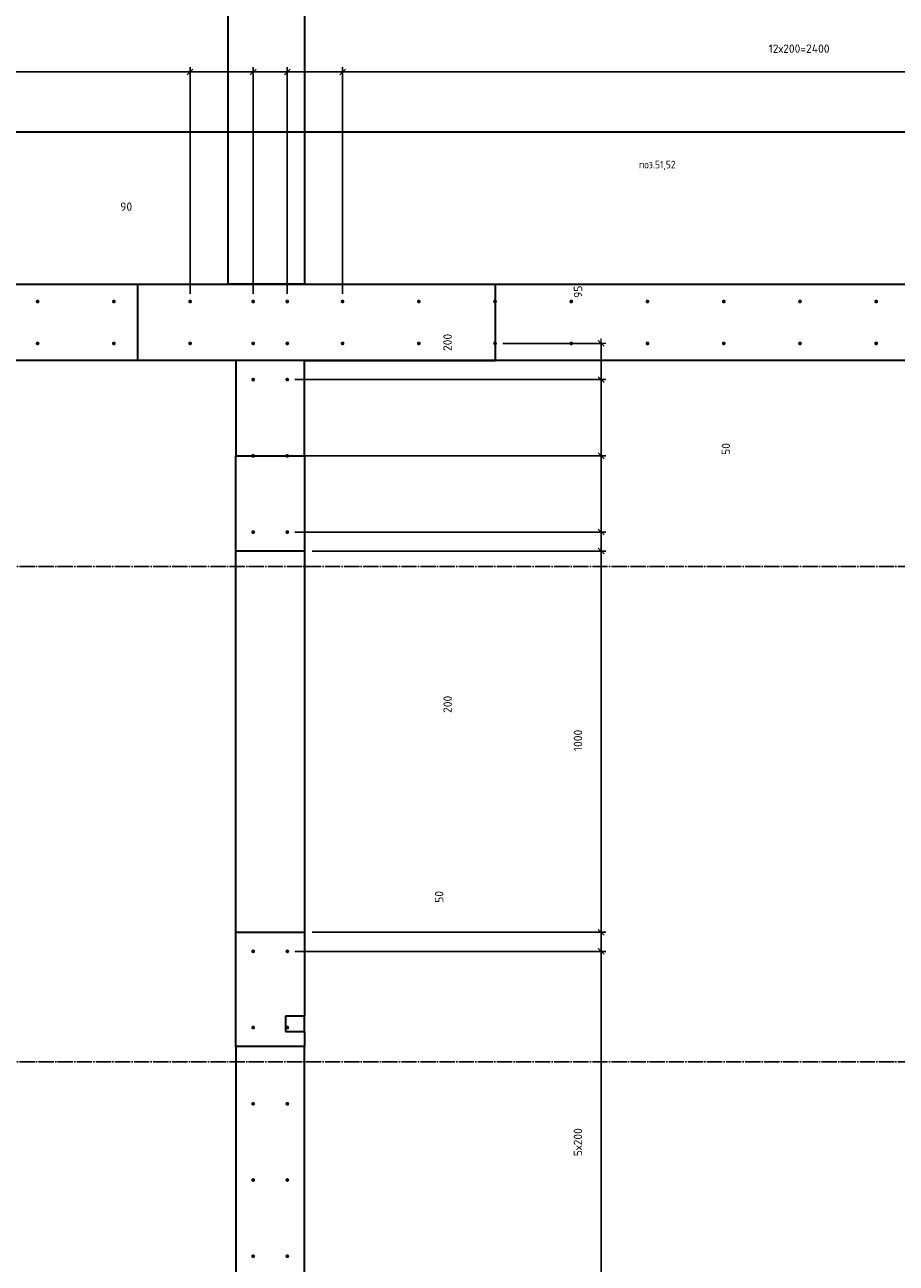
# Model space of a CAD drawing. Header units: millimetres. Extents: x 27309 to 183995, y -852 to 48500.
# Tile 38 of 93: x 136386 to 138672, y 43372 to 46621. Entities that reach past the tile are written whole.
import ezdxf

# ---------------------------------------------------------------- set-up
doc = ezdxf.new("R2010")
doc.units = ezdxf.units.MM
doc.header["$PDMODE"] = 65
for name, pattern in [('______11', [50, 40, -5, 0, -5]), ('______5', [110, 80, -10, 10, -10]), ('________', [0])]:
    doc.linetypes.add(name, pattern=pattern)
for name, color, linetype, lineweight in [('Standard', 7, 'Continuous', 25), ('Арм.стержн. Выпуски', 180, 'Continuous', 35), ('Размерная линия_ общее', 7, 'Continuous', 13)]:
    doc.layers.add(name, color=color, linetype=linetype, lineweight=lineweight)
doc.layers.add('Осевая линия_ общее', color=7, linetype='______5', lineweight=13, true_color=0xa0a0a0)
doc.styles.add('ISOCPEUR', font='ISOCPEUR')
doc.dimstyles.new('DIMSTYLE_3', dxfattribs={"dimtxt": 22, "dimasz": 25, "dimexe": 0, "dimexo": 0, "dimgap": 11, "dimtad": 2, "dimdec": 0, "dimrnd": 5, "dimzin": 12, "dimdsep": 46, "dimtxsty": 'ISOCPEUR', "dimblk1": 'ALL_ML_STRICH', "dimblk2": 'ALL_ML_STRICH', "dimsah": 1, "dimcen": 0, "dimclrd": 7, "dimclre": 256, "dimclrt": 7, "dimadec": 0, "dimazin": 0, "dimtfac": 1, "dimtdec": 0, "dimtix": 1, "dimtmove": 2, "dimatfit": 3, "dimfxl": 0, "dimtzin": 0, "dimlwd": 0, "dimlwe": -3, "dimarcsym": 0})
doc.dimstyles.new('DIMSTYLE_7', dxfattribs={"dimtxt": 22, "dimasz": 25, "dimexe": 0, "dimexo": 0, "dimgap": 11, "dimtad": 0, "dimdec": 0, "dimrnd": 5, "dimzin": 12, "dimdsep": 46, "dimtxsty": 'ISOCPEUR', "dimblk1": 'ALL_ML_STRICH', "dimblk2": 'ALL_ML_STRICH', "dimsah": 1, "dimcen": 0, "dimclrd": 7, "dimclre": 256, "dimclrt": 7, "dimadec": 0, "dimazin": 0, "dimtfac": 1, "dimtdec": 0, "dimtix": 1, "dimtmove": 2, "dimatfit": 3, "dimfxl": 0, "dimtzin": 0, "dimlwd": 0, "dimlwe": -3, "dimarcsym": 0})

# ---------------------------------------------------------------- blocks, each defined once
blk = doc.blocks.new('ALL_ML_STRICH')
at = {"color": 0, "linetype": 'ByBlock', "lineweight": -2}
for p, q in [((-1, 0), (0.5, 0)), ((-0.3, -0.3), (0.3, 0.3)), ((0, -0.5), (0, 0.5))]:
    blk.add_line(p, q, dxfattribs=at)
blk = doc.blocks.new('*D320')
at = {"layer": 'DEFPOINTS', "color": 7, "linetype": 'Continuous', "lineweight": 13, "transparency": 33554687}
for p in [(132020, 46497.3), (132020, 45895), (136820, 45895)]:
    blk.add_point(p, dxfattribs=at)
at = {"layer": 'Размерная линия_ общее', "color": 253, "linetype": 'Continuous', "lineweight": -2, "true_color": 0xa0a0a0, "transparency": 33554687}
for p, q in [((132020, 45915), (132020, 46497.3)), ((136820, 45915), (136820, 46497.3))]:
    blk.add_line(p, q, dxfattribs=at)
at = {"layer": 'Размерная линия_ общее', "color": 7, "linetype": 'Continuous', "lineweight": -2, "transparency": 33554687}
blk.add_line((132020, 46497.3), (136820, 46497.3), dxfattribs=at)
at = {"layer": 'Размерная линия_ общее', "color": 7, "linetype": 'Continuous', "lineweight": 13, "transparency": 33554687, "xscale": 25, "yscale": 25, "zscale": 25, "rotation": 180}
blk.add_blockref('ALL_ML_STRICH', (132020, 46497.3), dxfattribs=at)
at = {"layer": 'Размерная линия_ общее', "color": 7, "linetype": 'Continuous', "lineweight": 13, "transparency": 33554687, "xscale": 25, "yscale": 25, "zscale": 25}
blk.add_blockref('ALL_ML_STRICH', (136820, 46497.3), dxfattribs=at)
at = {"layer": 'Размерная линия_ общее', "color": 7, "linetype": 'Continuous', "lineweight": 13, "transparency": 33554687, "insert": (134334.2, 46569.3), "char_height": 22, "width": 1.1, "attachment_point": 1, "line_spacing_factor": 0.60241, "style": 'ISOCPEUR'}
blk.add_mtext('24х200=4800', dxfattribs=at)
blk = doc.blocks.new('*D321')
at = {"layer": 'DEFPOINTS', "color": 7, "linetype": 'Continuous', "lineweight": 13, "transparency": 33554687}
for p in [(136820, 46497.3), (136820, 45895), (136985.5, 45895)]:
    blk.add_point(p, dxfattribs=at)
at = {"layer": 'Размерная линия_ общее', "color": 253, "linetype": 'Continuous', "lineweight": -2, "true_color": 0xa0a0a0, "transparency": 33554687}
for p, q in [((136820, 45915), (136820, 46497.3)), ((136985.5, 45915), (136985.5, 46497.3))]:
    blk.add_line(p, q, dxfattribs=at)
at = {"layer": 'Размерная линия_ общее', "color": 7, "linetype": 'Continuous', "lineweight": -2, "transparency": 33554687}
blk.add_line((136820, 46497.3), (136985.5, 46497.3), dxfattribs=at)
at = {"layer": 'Размерная линия_ общее', "color": 7, "linetype": 'Continuous', "lineweight": 13, "transparency": 33554687, "xscale": 25, "yscale": 25, "zscale": 25, "rotation": 180}
blk.add_blockref('ALL_ML_STRICH', (136820, 46497.3), dxfattribs=at)
at = {"layer": 'Размерная линия_ общее', "color": 7, "linetype": 'Continuous', "lineweight": 13, "transparency": 33554687, "xscale": 25, "yscale": 25, "zscale": 25}
blk.add_blockref('ALL_ML_STRICH', (136985.5, 46497.3), dxfattribs=at)
at = {"layer": 'Размерная линия_ общее', "color": 7, "linetype": 'Continuous', "lineweight": 13, "transparency": 33554687, "insert": (136489, 46947.6), "char_height": 22, "width": 66, "attachment_point": 5, "style": 'ISOCPEUR'}
blk.add_mtext('\\A1;{165}', dxfattribs=at)
blk = doc.blocks.new('*D322')
at = {"layer": 'DEFPOINTS', "color": 7, "linetype": 'Continuous', "lineweight": 13, "transparency": 33554687}
for p in [(136985.5, 46497.3), (136985.5, 45895), (137075, 45895)]:
    blk.add_point(p, dxfattribs=at)
at = {"layer": 'Размерная линия_ общее', "color": 253, "linetype": 'Continuous', "lineweight": -2, "true_color": 0xa0a0a0, "transparency": 33554687}
for p, q in [((136985.5, 45915), (136985.5, 46497.3)), ((137075, 45915), (137075, 46497.3))]:
    blk.add_line(p, q, dxfattribs=at)
at = {"layer": 'Размерная линия_ общее', "color": 7, "linetype": 'Continuous', "lineweight": -2, "transparency": 33554687}
blk.add_line((136985.5, 46497.3), (137075, 46497.3), dxfattribs=at)
at = {"layer": 'Размерная линия_ общее', "color": 7, "linetype": 'Continuous', "lineweight": 13, "transparency": 33554687, "xscale": 25, "yscale": 25, "zscale": 25, "rotation": 180}
blk.add_blockref('ALL_ML_STRICH', (136985.5, 46497.3), dxfattribs=at)
at = {"layer": 'Размерная линия_ общее', "color": 7, "linetype": 'Continuous', "lineweight": 13, "transparency": 33554687, "xscale": 25, "yscale": 25, "zscale": 25}
blk.add_blockref('ALL_ML_STRICH', (137075, 46497.3), dxfattribs=at)
at = {"layer": 'Размерная линия_ общее', "color": 7, "linetype": 'Continuous', "lineweight": 13, "transparency": 33554687, "insert": (136652.3, 46143.8), "char_height": 22, "width": 44, "attachment_point": 5, "style": 'ISOCPEUR'}
blk.add_mtext('\\A1;{90}', dxfattribs=at)
blk = doc.blocks.new('*D323')
at = {"layer": 'DEFPOINTS', "color": 7, "linetype": 'Continuous', "lineweight": 13, "transparency": 33554687}
for p in [(137075, 46497.3), (137075, 45895), (137220, 45895)]:
    blk.add_point(p, dxfattribs=at)
at = {"layer": 'Размерная линия_ общее', "color": 253, "linetype": 'Continuous', "lineweight": -2, "true_color": 0xa0a0a0, "transparency": 33554687}
for p, q in [((137075, 45915), (137075, 46497.3)), ((137220, 45915), (137220, 46497.3))]:
    blk.add_line(p, q, dxfattribs=at)
at = {"layer": 'Размерная линия_ общее', "color": 7, "linetype": 'Continuous', "lineweight": -2, "transparency": 33554687}
blk.add_line((137075, 46497.3), (137220, 46497.3), dxfattribs=at)
at = {"layer": 'Размерная линия_ общее', "color": 7, "linetype": 'Continuous', "lineweight": 13, "transparency": 33554687, "xscale": 25, "yscale": 25, "zscale": 25, "rotation": 180}
blk.add_blockref('ALL_ML_STRICH', (137075, 46497.3), dxfattribs=at)
at = {"layer": 'Размерная линия_ общее', "color": 7, "linetype": 'Continuous', "lineweight": 13, "transparency": 33554687, "xscale": 25, "yscale": 25, "zscale": 25}
blk.add_blockref('ALL_ML_STRICH', (137220, 46497.3), dxfattribs=at)
at = {"layer": 'Размерная линия_ общее', "color": 7, "linetype": 'Continuous', "lineweight": 13, "transparency": 33554687, "insert": (137320.2, 46912.7), "char_height": 22, "width": 66, "attachment_point": 5, "style": 'ISOCPEUR'}
blk.add_mtext('\\A1;{145}', dxfattribs=at)
blk = doc.blocks.new('*D324')
at = {"layer": 'DEFPOINTS', "color": 7, "linetype": 'Continuous', "lineweight": 13, "transparency": 33554687}
for p in [(137220, 46497.3), (137220, 45895), (139620, 45895)]:
    blk.add_point(p, dxfattribs=at)
at = {"layer": 'Размерная линия_ общее', "color": 253, "linetype": 'Continuous', "lineweight": -2, "true_color": 0xa0a0a0, "transparency": 33554687}
for p, q in [((137220, 45915), (137220, 46497.3)), ((139620, 45915), (139620, 46497.3))]:
    blk.add_line(p, q, dxfattribs=at)
at = {"layer": 'Размерная линия_ общее', "color": 7, "linetype": 'Continuous', "lineweight": -2, "transparency": 33554687}
blk.add_line((137220, 46497.3), (139620, 46497.3), dxfattribs=at)
at = {"layer": 'Размерная линия_ общее', "color": 7, "linetype": 'Continuous', "lineweight": 13, "transparency": 33554687, "xscale": 25, "yscale": 25, "zscale": 25, "rotation": 180}
blk.add_blockref('ALL_ML_STRICH', (137220, 46497.3), dxfattribs=at)
at = {"layer": 'Размерная линия_ общее', "color": 7, "linetype": 'Continuous', "lineweight": 13, "transparency": 33554687, "xscale": 25, "yscale": 25, "zscale": 25}
blk.add_blockref('ALL_ML_STRICH', (139620, 46497.3), dxfattribs=at)
at = {"layer": 'Размерная линия_ общее', "color": 7, "linetype": 'Continuous', "lineweight": 13, "transparency": 33554687, "insert": (138337.5, 46569.3), "char_height": 22, "width": 1.1, "attachment_point": 1, "line_spacing_factor": 0.60241, "style": 'ISOCPEUR'}
blk.add_mtext('12х200=2400', dxfattribs=at)
blk = doc.blocks.new('*D505')
at = {"layer": 'DEFPOINTS', "color": 7, "linetype": 'Continuous', "lineweight": 13, "transparency": 33554687}
for p in [(137075, 44190), (137075, 43190), (137898.4, 43190)]:
    blk.add_point(p, dxfattribs=at)
at = {"layer": 'Размерная линия_ общее', "color": 253, "linetype": 'Continuous', "lineweight": -2, "true_color": 0xa0a0a0, "transparency": 33554687}
for p, q in [((137095, 44190), (137898.4, 44190)), ((137095, 43190), (137898.4, 43190))]:
    blk.add_line(p, q, dxfattribs=at)
at = {"layer": 'Размерная линия_ общее', "color": 7, "linetype": 'Continuous', "lineweight": -2, "transparency": 33554687}
blk.add_line((137898.4, 43190), (137898.4, 44190), dxfattribs=at)
at = {"layer": 'Размерная линия_ общее', "color": 7, "linetype": 'Continuous', "lineweight": 13, "transparency": 33554687, "xscale": 25, "yscale": 25, "zscale": 25}
for p, rotation in [((137898.4, 44190), 90), ((137898.4, 43190), 270)]:
    blk.add_blockref('ALL_ML_STRICH', p, dxfattribs=dict(at, rotation=rotation))
at = {"layer": 'Размерная линия_ общее', "color": 7, "linetype": 'Continuous', "lineweight": 13, "transparency": 33554687, "insert": (137826.4, 43652.6), "char_height": 22, "width": 1.1, "attachment_point": 1, "rotation": 90, "line_spacing_factor": 0.60241, "style": 'ISOCPEUR'}
blk.add_mtext('5х200', dxfattribs=at)
blk = doc.blocks.new('*D506')
at = {"layer": 'DEFPOINTS', "color": 7, "linetype": 'Continuous', "lineweight": 13, "transparency": 33554687}
for p in [(137120, 44240), (137075, 44190), (137898.4, 44190)]:
    blk.add_point(p, dxfattribs=at)
at = {"layer": 'Размерная линия_ общее', "color": 253, "linetype": 'Continuous', "lineweight": -2, "true_color": 0xa0a0a0, "transparency": 33554687}
for p, q in [((137140, 44240), (137898.4, 44240)), ((137095, 44190), (137898.4, 44190))]:
    blk.add_line(p, q, dxfattribs=at)
at = {"layer": 'Размерная линия_ общее', "color": 7, "linetype": 'Continuous', "lineweight": -2, "transparency": 33554687}
blk.add_line((137898.4, 44190), (137898.4, 44240), dxfattribs=at)
at = {"layer": 'Размерная линия_ общее', "color": 7, "linetype": 'Continuous', "lineweight": 13, "transparency": 33554687, "xscale": 25, "yscale": 25, "zscale": 25}
for p, rotation in [((137898.4, 44240), 90), ((137898.4, 44190), 270)]:
    blk.add_blockref('ALL_ML_STRICH', p, dxfattribs=dict(at, rotation=rotation))
at = {"layer": 'Размерная линия_ общее', "color": 7, "linetype": 'Continuous', "lineweight": 13, "transparency": 33554687, "insert": (137473.5, 44332.9), "char_height": 22, "width": 44, "attachment_point": 5, "rotation": 90, "style": 'ISOCPEUR'}
blk.add_mtext('\\A1;{50}', dxfattribs=at)
blk = doc.blocks.new('*D507')
at = {"layer": 'DEFPOINTS', "color": 7, "linetype": 'Continuous', "lineweight": 13, "transparency": 33554687}
for p in [(137120, 45240), (137120, 44240), (137898.4, 44240)]:
    blk.add_point(p, dxfattribs=at)
at = {"layer": 'Размерная линия_ общее', "color": 253, "linetype": 'Continuous', "lineweight": -2, "true_color": 0xa0a0a0, "transparency": 33554687}
for p, q in [((137140, 45240), (137898.4, 45240)), ((137140, 44240), (137898.4, 44240))]:
    blk.add_line(p, q, dxfattribs=at)
at = {"layer": 'Размерная линия_ общее', "color": 7, "linetype": 'Continuous', "lineweight": -2, "transparency": 33554687}
blk.add_line((137898.4, 44240), (137898.4, 45240), dxfattribs=at)
at = {"layer": 'Размерная линия_ общее', "color": 7, "linetype": 'Continuous', "lineweight": 13, "transparency": 33554687, "xscale": 25, "yscale": 25, "zscale": 25}
for p, rotation in [((137898.4, 45240), 90), ((137898.4, 44240), 270)]:
    blk.add_blockref('ALL_ML_STRICH', p, dxfattribs=dict(at, rotation=rotation))
at = {"layer": 'Размерная линия_ общее', "color": 7, "linetype": 'Continuous', "lineweight": 13, "transparency": 33554687, "insert": (137837.4, 44743.3), "char_height": 22, "width": 88, "attachment_point": 5, "rotation": 90, "style": 'ISOCPEUR'}
blk.add_mtext('\\A1;{1000}', dxfattribs=at)
blk = doc.blocks.new('*D508')
at = {"layer": 'DEFPOINTS', "color": 7, "linetype": 'Continuous', "lineweight": 13, "transparency": 33554687}
for p in [(137075, 45290), (137120, 45240), (137898.4, 45240)]:
    blk.add_point(p, dxfattribs=at)
at = {"layer": 'Размерная линия_ общее', "color": 253, "linetype": 'Continuous', "lineweight": -2, "true_color": 0xa0a0a0, "transparency": 33554687}
for p, q in [((137095, 45290), (137898.4, 45290)), ((137140, 45240), (137898.4, 45240))]:
    blk.add_line(p, q, dxfattribs=at)
at = {"layer": 'Размерная линия_ общее', "color": 7, "linetype": 'Continuous', "lineweight": -2, "transparency": 33554687}
blk.add_line((137898.4, 45240), (137898.4, 45290), dxfattribs=at)
at = {"layer": 'Размерная линия_ общее', "color": 7, "linetype": 'Continuous', "lineweight": 13, "transparency": 33554687, "xscale": 25, "yscale": 25, "zscale": 25}
for p, rotation in [((137898.4, 45290), 90), ((137898.4, 45240), 270)]:
    blk.add_blockref('ALL_ML_STRICH', p, dxfattribs=dict(at, rotation=rotation))
at = {"layer": 'Размерная линия_ общее', "color": 7, "linetype": 'Continuous', "lineweight": 13, "transparency": 33554687, "insert": (138225.6, 45508), "char_height": 22, "width": 44, "attachment_point": 5, "rotation": 90, "style": 'ISOCPEUR'}
blk.add_mtext('\\A1;{50}', dxfattribs=at)
blk = doc.blocks.new('*D509')
at = {"layer": 'DEFPOINTS', "color": 7, "linetype": 'Continuous', "lineweight": 13, "transparency": 33554687}
for p in [(137075, 45490), (137075, 45290), (137898.4, 45290)]:
    blk.add_point(p, dxfattribs=at)
at = {"layer": 'Размерная линия_ общее', "color": 253, "linetype": 'Continuous', "lineweight": -2, "true_color": 0xa0a0a0, "transparency": 33554687}
for p, q in [((137095, 45490), (137898.4, 45490)), ((137095, 45290), (137898.4, 45290))]:
    blk.add_line(p, q, dxfattribs=at)
at = {"layer": 'Размерная линия_ общее', "color": 7, "linetype": 'Continuous', "lineweight": -2, "transparency": 33554687}
blk.add_line((137898.4, 45290), (137898.4, 45490), dxfattribs=at)
at = {"layer": 'Размерная линия_ общее', "color": 7, "linetype": 'Continuous', "lineweight": 13, "transparency": 33554687, "xscale": 25, "yscale": 25, "zscale": 25}
for p, rotation in [((137898.4, 45490), 90), ((137898.4, 45290), 270)]:
    blk.add_blockref('ALL_ML_STRICH', p, dxfattribs=dict(at, rotation=rotation))
at = {"layer": 'Размерная линия_ общее', "color": 7, "linetype": 'Continuous', "lineweight": 13, "transparency": 33554687, "insert": (137495.5, 44838), "char_height": 22, "width": 66, "attachment_point": 5, "rotation": 90, "style": 'ISOCPEUR'}
blk.add_mtext('\\A1;{200}', dxfattribs=at)
blk = doc.blocks.new('*D510')
at = {"layer": 'DEFPOINTS', "color": 7, "linetype": 'Continuous', "lineweight": 13, "transparency": 33554687}
for p in [(137075, 45690), (137075, 45490), (137898.4, 45490)]:
    blk.add_point(p, dxfattribs=at)
at = {"layer": 'Размерная линия_ общее', "color": 253, "linetype": 'Continuous', "lineweight": -2, "true_color": 0xa0a0a0, "transparency": 33554687}
for p, q in [((137095, 45690), (137898.4, 45690)), ((137095, 45490), (137898.4, 45490))]:
    blk.add_line(p, q, dxfattribs=at)
at = {"layer": 'Размерная линия_ общее', "color": 7, "linetype": 'Continuous', "lineweight": -2, "transparency": 33554687}
blk.add_line((137898.4, 45490), (137898.4, 45690), dxfattribs=at)
at = {"layer": 'Размерная линия_ общее', "color": 7, "linetype": 'Continuous', "lineweight": 13, "transparency": 33554687, "xscale": 25, "yscale": 25, "zscale": 25}
for p, rotation in [((137898.4, 45690), 90), ((137898.4, 45490), 270)]:
    blk.add_blockref('ALL_ML_STRICH', p, dxfattribs=dict(at, rotation=rotation))
at = {"layer": 'Размерная линия_ общее', "color": 7, "linetype": 'Continuous', "lineweight": 13, "transparency": 33554687, "insert": (137495.4, 45787.5), "char_height": 22, "width": 66, "attachment_point": 5, "rotation": 90, "style": 'ISOCPEUR'}
blk.add_mtext('\\A1;{200}', dxfattribs=at)
blk = doc.blocks.new('*D511')
at = {"layer": 'DEFPOINTS', "color": 7, "linetype": 'Continuous', "lineweight": 13, "transparency": 33554687}
for p in [(137620, 45785), (137075, 45690), (137898.4, 45690)]:
    blk.add_point(p, dxfattribs=at)
at = {"layer": 'Размерная линия_ общее', "color": 253, "linetype": 'Continuous', "lineweight": -2, "true_color": 0xa0a0a0, "transparency": 33554687}
for p, q in [((137640, 45785), (137898.4, 45785)), ((137095, 45690), (137898.4, 45690))]:
    blk.add_line(p, q, dxfattribs=at)
at = {"layer": 'Размерная линия_ общее', "color": 7, "linetype": 'Continuous', "lineweight": -2, "transparency": 33554687}
blk.add_line((137898.4, 45690), (137898.4, 45785), dxfattribs=at)
at = {"layer": 'Размерная линия_ общее', "color": 7, "linetype": 'Continuous', "lineweight": 13, "transparency": 33554687, "xscale": 25, "yscale": 25, "zscale": 25}
for p, rotation in [((137898.4, 45785), 90), ((137898.4, 45690), 270)]:
    blk.add_blockref('ALL_ML_STRICH', p, dxfattribs=dict(at, rotation=rotation))
at = {"layer": 'Размерная линия_ общее', "color": 7, "linetype": 'Continuous', "lineweight": 13, "transparency": 33554687, "insert": (137837.7, 45920.6), "char_height": 22, "width": 44, "attachment_point": 5, "rotation": 90, "style": 'ISOCPEUR'}
blk.add_mtext('\\A1;{95}', dxfattribs=at)

msp = doc.modelspace()

# ---------------------------------------------------------------- hatches: boundary and pattern name
at = {"layer": 'Арм.стержн. Выпуски', "linetype": 'Continuous', "lineweight": 35, "transparency": 33554687}
for points in [[(136425, 45895), (136424.6, 45896.9), (136423.5, 45898.5), (136421.9, 45899.6), (136420, 45900), (136418.1, 45899.6), (136416.5, 45898.5), (136415.4, 45896.9), (136415, 45895), (136415.4, 45893.1), (136416.5, 45891.5), (136418.1, 45890.4), (136420, 45890), (136421.9, 45890.4), (136423.5, 45891.5), (136424.6, 45893.1)], [(136625, 45895), (136624.6, 45896.9), (136623.5, 45898.5), (136621.9, 45899.6), (136620, 45900), (136618.1, 45899.6), (136616.5, 45898.5), (136615.4, 45896.9), (136615, 45895), (136615.4, 45893.1), (136616.5, 45891.5), (136618.1, 45890.4), (136620, 45890), (136621.9, 45890.4), (136623.5, 45891.5), (136624.6, 45893.1)], [(136825, 45895), (136824.6, 45896.9), (136823.5, 45898.5), (136821.9, 45899.6), (136820, 45900), (136818.1, 45899.6), (136816.5, 45898.5), (136815.4, 45896.9), (136815, 45895), (136815.4, 45893.1), (136816.5, 45891.5), (136818.1, 45890.4), (136820, 45890), (136821.9, 45890.4), (136823.5, 45891.5), (136824.6, 45893.1)], [(136990.5, 45895), (136990.1, 45896.9), (136989, 45898.5), (136987.4, 45899.6), (136985.5, 45900), (136983.6, 45899.6), (136981.9, 45898.5), (136980.8, 45896.9), (136980.5, 45895), (136980.8, 45893.1), (136981.9, 45891.5), (136983.6, 45890.4), (136985.5, 45890), (136987.4, 45890.4), (136989, 45891.5), (136990.1, 45893.1)], [(137080, 45895), (137079.6, 45896.9), (137078.5, 45898.5), (137076.9, 45899.6), (137075, 45900), (137073.1, 45899.6), (137071.5, 45898.5), (137070.4, 45896.9), (137070, 45895), (137070.4, 45893.1), (137071.5, 45891.5), (137073.1, 45890.4), (137075, 45890), (137076.9, 45890.4), (137078.5, 45891.5), (137079.6, 45893.1)], [(137225, 45895), (137224.6, 45896.9), (137223.5, 45898.5), (137221.9, 45899.6), (137220, 45900), (137218.1, 45899.6), (137216.5, 45898.5), (137215.4, 45896.9), (137215, 45895), (137215.4, 45893.1), (137216.5, 45891.5), (137218.1, 45890.4), (137220, 45890), (137221.9, 45890.4), (137223.5, 45891.5), (137224.6, 45893.1)], [(137425, 45895), (137424.6, 45896.9), (137423.5, 45898.5), (137421.9, 45899.6), (137420, 45900), (137418.1, 45899.6), (137416.5, 45898.5), (137415.4, 45896.9), (137415, 45895), (137415.4, 45893.1), (137416.5, 45891.5), (137418.1, 45890.4), (137420, 45890), (137421.9, 45890.4), (137423.5, 45891.5), (137424.6, 45893.1)], [(137625, 45895), (137624.6, 45896.9), (137623.5, 45898.5), (137621.9, 45899.6), (137620, 45900), (137618.1, 45899.6), (137616.5, 45898.5), (137615.4, 45896.9), (137615, 45895), (137615.4, 45893.1), (137616.5, 45891.5), (137618.1, 45890.4), (137620, 45890), (137621.9, 45890.4), (137623.5, 45891.5), (137624.6, 45893.1)], [(137825, 45895), (137824.6, 45896.9), (137823.5, 45898.5), (137821.9, 45899.6), (137820, 45900), (137818.1, 45899.6), (137816.5, 45898.5), (137815.4, 45896.9), (137815, 45895), (137815.4, 45893.1), (137816.5, 45891.5), (137818.1, 45890.4), (137820, 45890), (137821.9, 45890.4), (137823.5, 45891.5), (137824.6, 45893.1)], [(138025, 45895), (138024.6, 45896.9), (138023.5, 45898.5), (138021.9, 45899.6), (138020, 45900), (138018.1, 45899.6), (138016.5, 45898.5), (138015.4, 45896.9), (138015, 45895), (138015.4, 45893.1), (138016.5, 45891.5), (138018.1, 45890.4), (138020, 45890), (138021.9, 45890.4), (138023.5, 45891.5), (138024.6, 45893.1)], [(138225, 45895), (138224.6, 45896.9), (138223.5, 45898.5), (138221.9, 45899.6), (138220, 45900), (138218.1, 45899.6), (138216.5, 45898.5), (138215.4, 45896.9), (138215, 45895), (138215.4, 45893.1), (138216.5, 45891.5), (138218.1, 45890.4), (138220, 45890), (138221.9, 45890.4), (138223.5, 45891.5), (138224.6, 45893.1)], [(138425, 45895), (138424.6, 45896.9), (138423.5, 45898.5), (138421.9, 45899.6), (138420, 45900), (138418.1, 45899.6), (138416.5, 45898.5), (138415.4, 45896.9), (138415, 45895), (138415.4, 45893.1), (138416.5, 45891.5), (138418.1, 45890.4), (138420, 45890), (138421.9, 45890.4), (138423.5, 45891.5), (138424.6, 45893.1)], [(138625, 45895), (138624.6, 45896.9), (138623.5, 45898.5), (138621.9, 45899.6), (138620, 45900), (138618.1, 45899.6), (138616.5, 45898.5), (138615.4, 45896.9), (138615, 45895), (138615.4, 45893.1), (138616.5, 45891.5), (138618.1, 45890.4), (138620, 45890), (138621.9, 45890.4), (138623.5, 45891.5), (138624.6, 45893.1)], [(136425, 45785), (136424.6, 45786.9), (136423.5, 45788.5), (136421.9, 45789.6), (136420, 45790), (136418.1, 45789.6), (136416.5, 45788.5), (136415.4, 45786.9), (136415, 45785), (136415.4, 45783.1), (136416.5, 45781.5), (136418.1, 45780.4), (136420, 45780), (136421.9, 45780.4), (136423.5, 45781.5), (136424.6, 45783.1)], [(136625, 45785), (136624.6, 45786.9), (136623.5, 45788.5), (136621.9, 45789.6), (136620, 45790), (136618.1, 45789.6), (136616.5, 45788.5), (136615.4, 45786.9), (136615, 45785), (136615.4, 45783.1), (136616.5, 45781.5), (136618.1, 45780.4), (136620, 45780), (136621.9, 45780.4), (136623.5, 45781.5), (136624.6, 45783.1)], [(136825, 45785), (136824.6, 45786.9), (136823.5, 45788.5), (136821.9, 45789.6), (136820, 45790), (136818.1, 45789.6), (136816.5, 45788.5), (136815.4, 45786.9), (136815, 45785), (136815.4, 45783.1), (136816.5, 45781.5), (136818.1, 45780.4), (136820, 45780), (136821.9, 45780.4), (136823.5, 45781.5), (136824.6, 45783.1)], [(136990.5, 45785), (136990.1, 45786.9), (136989, 45788.5), (136987.4, 45789.6), (136985.5, 45790), (136983.6, 45789.6), (136981.9, 45788.5), (136980.8, 45786.9), (136980.5, 45785), (136980.8, 45783.1), (136981.9, 45781.5), (136983.6, 45780.4), (136985.5, 45780), (136987.4, 45780.4), (136989, 45781.5), (136990.1, 45783.1)], [(137080, 45785), (137079.6, 45786.9), (137078.5, 45788.5), (137076.9, 45789.6), (137075, 45790), (137073.1, 45789.6), (137071.5, 45788.5), (137070.4, 45786.9), (137070, 45785), (137070.4, 45783.1), (137071.5, 45781.5), (137073.1, 45780.4), (137075, 45780), (137076.9, 45780.4), (137078.5, 45781.5), (137079.6, 45783.1)], [(137225, 45785), (137224.6, 45786.9), (137223.5, 45788.5), (137221.9, 45789.6), (137220, 45790), (137218.1, 45789.6), (137216.5, 45788.5), (137215.4, 45786.9), (137215, 45785), (137215.4, 45783.1), (137216.5, 45781.5), (137218.1, 45780.4), (137220, 45780), (137221.9, 45780.4), (137223.5, 45781.5), (137224.6, 45783.1)], [(137425, 45785), (137424.6, 45786.9), (137423.5, 45788.5), (137421.9, 45789.6), (137420, 45790), (137418.1, 45789.6), (137416.5, 45788.5), (137415.4, 45786.9), (137415, 45785), (137415.4, 45783.1), (137416.5, 45781.5), (137418.1, 45780.4), (137420, 45780), (137421.9, 45780.4), (137423.5, 45781.5), (137424.6, 45783.1)], [(137625, 45785), (137624.6, 45786.9), (137623.5, 45788.5), (137621.9, 45789.6), (137620, 45790), (137618.1, 45789.6), (137616.5, 45788.5), (137615.4, 45786.9), (137615, 45785), (137615.4, 45783.1), (137616.5, 45781.5), (137618.1, 45780.4), (137620, 45780), (137621.9, 45780.4), (137623.5, 45781.5), (137624.6, 45783.1)], [(137825, 45785), (137824.6, 45786.9), (137823.5, 45788.5), (137821.9, 45789.6), (137820, 45790), (137818.1, 45789.6), (137816.5, 45788.5), (137815.4, 45786.9), (137815, 45785), (137815.4, 45783.1), (137816.5, 45781.5), (137818.1, 45780.4), (137820, 45780), (137821.9, 45780.4), (137823.5, 45781.5), (137824.6, 45783.1)], [(138025, 45785), (138024.6, 45786.9), (138023.5, 45788.5), (138021.9, 45789.6), (138020, 45790), (138018.1, 45789.6), (138016.5, 45788.5), (138015.4, 45786.9), (138015, 45785), (138015.4, 45783.1), (138016.5, 45781.5), (138018.1, 45780.4), (138020, 45780), (138021.9, 45780.4), (138023.5, 45781.5), (138024.6, 45783.1)], [(138225, 45785), (138224.6, 45786.9), (138223.5, 45788.5), (138221.9, 45789.6), (138220, 45790), (138218.1, 45789.6), (138216.5, 45788.5), (138215.4, 45786.9), (138215, 45785), (138215.4, 45783.1), (138216.5, 45781.5), (138218.1, 45780.4), (138220, 45780), (138221.9, 45780.4), (138223.5, 45781.5), (138224.6, 45783.1)], [(138425, 45785), (138424.6, 45786.9), (138423.5, 45788.5), (138421.9, 45789.6), (138420, 45790), (138418.1, 45789.6), (138416.5, 45788.5), (138415.4, 45786.9), (138415, 45785), (138415.4, 45783.1), (138416.5, 45781.5), (138418.1, 45780.4), (138420, 45780), (138421.9, 45780.4), (138423.5, 45781.5), (138424.6, 45783.1)], [(138625, 45785), (138624.6, 45786.9), (138623.5, 45788.5), (138621.9, 45789.6), (138620, 45790), (138618.1, 45789.6), (138616.5, 45788.5), (138615.4, 45786.9), (138615, 45785), (138615.4, 45783.1), (138616.5, 45781.5), (138618.1, 45780.4), (138620, 45780), (138621.9, 45780.4), (138623.5, 45781.5), (138624.6, 45783.1)], [(136990.5, 45690), (136990.1, 45691.9), (136989, 45693.5), (136987.4, 45694.6), (136985.5, 45695), (136983.6, 45694.6), (136981.9, 45693.5), (136980.8, 45691.9), (136980.5, 45690), (136980.8, 45688.1), (136981.9, 45686.5), (136983.6, 45685.4), (136985.5, 45685), (136987.4, 45685.4), (136989, 45686.5), (136990.1, 45688.1)], [(137080, 45690), (137079.6, 45691.9), (137078.5, 45693.5), (137076.9, 45694.6), (137075, 45695), (137073.1, 45694.6), (137071.5, 45693.5), (137070.4, 45691.9), (137070, 45690), (137070.4, 45688.1), (137071.5, 45686.5), (137073.1, 45685.4), (137075, 45685), (137076.9, 45685.4), (137078.5, 45686.5), (137079.6, 45688.1)], [(136990.5, 45490), (136990.1, 45491.9), (136989, 45493.5), (136987.4, 45494.6), (136985.5, 45495), (136983.6, 45494.6), (136981.9, 45493.5), (136980.8, 45491.9), (136980.5, 45490), (136980.8, 45488.1), (136981.9, 45486.5), (136983.6, 45485.4), (136985.5, 45485), (136987.4, 45485.4), (136989, 45486.5), (136990.1, 45488.1)], [(137080, 45490), (137079.6, 45491.9), (137078.5, 45493.5), (137076.9, 45494.6), (137075, 45495), (137073.1, 45494.6), (137071.5, 45493.5), (137070.4, 45491.9), (137070, 45490), (137070.4, 45488.1), (137071.5, 45486.5), (137073.1, 45485.4), (137075, 45485), (137076.9, 45485.4), (137078.5, 45486.5), (137079.6, 45488.1)], [(136990.5, 45290), (136990.1, 45291.9), (136989, 45293.5), (136987.4, 45294.6), (136985.5, 45295), (136983.6, 45294.6), (136981.9, 45293.5), (136980.8, 45291.9), (136980.5, 45290), (136980.8, 45288.1), (136981.9, 45286.5), (136983.6, 45285.4), (136985.5, 45285), (136987.4, 45285.4), (136989, 45286.5), (136990.1, 45288.1)], [(137080, 45290), (137079.6, 45291.9), (137078.5, 45293.5), (137076.9, 45294.6), (137075, 45295), (137073.1, 45294.6), (137071.5, 45293.5), (137070.4, 45291.9), (137070, 45290), (137070.4, 45288.1), (137071.5, 45286.5), (137073.1, 45285.4), (137075, 45285), (137076.9, 45285.4), (137078.5, 45286.5), (137079.6, 45288.1)], [(136990.5, 44190), (136990.1, 44191.9), (136989, 44193.5), (136987.4, 44194.6), (136985.5, 44195), (136983.6, 44194.6), (136981.9, 44193.5), (136980.8, 44191.9), (136980.5, 44190), (136980.8, 44188.1), (136981.9, 44186.5), (136983.6, 44185.4), (136985.5, 44185), (136987.4, 44185.4), (136989, 44186.5), (136990.1, 44188.1)], [(137080, 44190), (137079.6, 44191.9), (137078.5, 44193.5), (137076.9, 44194.6), (137075, 44195), (137073.1, 44194.6), (137071.5, 44193.5), (137070.4, 44191.9), (137070, 44190), (137070.4, 44188.1), (137071.5, 44186.5), (137073.1, 44185.4), (137075, 44185), (137076.9, 44185.4), (137078.5, 44186.5), (137079.6, 44188.1)], [(136990.5, 43990), (136990.1, 43991.9), (136989, 43993.5), (136987.4, 43994.6), (136985.5, 43995), (136983.6, 43994.6), (136981.9, 43993.5), (136980.8, 43991.9), (136980.5, 43990), (136980.8, 43988.1), (136981.9, 43986.5), (136983.6, 43985.4), (136985.5, 43985), (136987.4, 43985.4), (136989, 43986.5), (136990.1, 43988.1)], [(137080, 43990), (137079.6, 43991.9), (137078.5, 43993.5), (137076.9, 43994.6), (137075, 43995), (137073.1, 43994.6), (137071.5, 43993.5), (137070.4, 43991.9), (137070, 43990), (137070.4, 43988.1), (137071.5, 43986.5), (137073.1, 43985.4), (137075, 43985), (137076.9, 43985.4), (137078.5, 43986.5), (137079.6, 43988.1)], [(136990.5, 43790), (136990.1, 43791.9), (136989, 43793.5), (136987.4, 43794.6), (136985.5, 43795), (136983.6, 43794.6), (136981.9, 43793.5), (136980.8, 43791.9), (136980.5, 43790), (136980.8, 43788.1), (136981.9, 43786.5), (136983.6, 43785.4), (136985.5, 43785), (136987.4, 43785.4), (136989, 43786.5), (136990.1, 43788.1)], [(137080, 43790), (137079.6, 43791.9), (137078.5, 43793.5), (137076.9, 43794.6), (137075, 43795), (137073.1, 43794.6), (137071.5, 43793.5), (137070.4, 43791.9), (137070, 43790), (137070.4, 43788.1), (137071.5, 43786.5), (137073.1, 43785.4), (137075, 43785), (137076.9, 43785.4), (137078.5, 43786.5), (137079.6, 43788.1)], [(136990.5, 43590), (136990.1, 43591.9), (136989, 43593.5), (136987.4, 43594.6), (136985.5, 43595), (136983.6, 43594.6), (136981.9, 43593.5), (136980.8, 43591.9), (136980.5, 43590), (136980.8, 43588.1), (136981.9, 43586.5), (136983.6, 43585.4), (136985.5, 43585), (136987.4, 43585.4), (136989, 43586.5), (136990.1, 43588.1)], [(137080, 43590), (137079.6, 43591.9), (137078.5, 43593.5), (137076.9, 43594.6), (137075, 43595), (137073.1, 43594.6), (137071.5, 43593.5), (137070.4, 43591.9), (137070, 43590), (137070.4, 43588.1), (137071.5, 43586.5), (137073.1, 43585.4), (137075, 43585), (137076.9, 43585.4), (137078.5, 43586.5), (137079.6, 43588.1)], [(136990.5, 43390), (136990.1, 43391.9), (136989, 43393.5), (136987.4, 43394.6), (136985.5, 43395), (136983.6, 43394.6), (136981.9, 43393.5), (136980.8, 43391.9), (136980.5, 43390), (136980.8, 43388.1), (136981.9, 43386.5), (136983.6, 43385.4), (136985.5, 43385), (136987.4, 43385.4), (136989, 43386.5), (136990.1, 43388.1)], [(137080, 43390), (137079.6, 43391.9), (137078.5, 43393.5), (137076.9, 43394.6), (137075, 43395), (137073.1, 43394.6), (137071.5, 43393.5), (137070.4, 43391.9), (137070, 43390), (137070.4, 43388.1), (137071.5, 43386.5), (137073.1, 43385.4), (137075, 43385), (137076.9, 43385.4), (137078.5, 43386.5), (137079.6, 43388.1)]]:
    msp.add_hatch(color=4, dxfattribs=at).paths.add_polyline_path(points)

# ---------------------------------------------------------------- linework, layer by layer
at = {"color": 7, "linetype": 'Continuous', "lineweight": 35, "transparency": 33554687}
for p, q in [((136920, 45940), (136920, 48400)), ((137120, 48400), (137120, 45940)), ((131990, 45940), (136920, 45940)), ((137120, 45940), (136920, 45940)), ((136920, 45940), (137120, 45940)), ((137120, 45940), (139650, 45940)), ((139650, 45740), (131990, 45740)), ((136940, 45740), (136940, 45490)), ((137120, 45490), (137120, 45740)), ((136940, 43940), (136940, 45490)), ((136940, 45490), (137120, 45490)), ((137120, 45490), (137120, 44020)), ((137070, 44020), (137070, 43980)), ((137120, 44020), (137070, 44020)), ((137120, 43980), (137120, 44020)), ((137070, 43980), (137120, 43980)), ((137120, 43980), (137120, 43940)), ((136940, 43940), (136940, 43120)), ((137120, 43940), (136940, 43940)), ((137120, 43120), (137120, 43940))]:
    msp.add_line(p, q, dxfattribs=at)
at = {"color": 7, "linetype": '________', "lineweight": 35, "transparency": 33554687}
for p, q in [((136682.5, 45740), (136682.5, 45940)), ((137620, 45940), (137620, 45740)), ((137120, 45740), (137620, 45740)), ((137120, 45240), (136940, 45240)), ((136940, 44240), (137120, 44240))]:
    msp.add_line(p, q, dxfattribs=at)
at = {"layer": 'Осевая линия_ общее', "color": 253, "linetype": '______11', "lineweight": -3, "true_color": 0xa0a0a0, "transparency": 33554687}
for p, q in [((125200, 45200), (169325.4, 45200)), ((125200, 43900), (169325.4, 43900))]:
    msp.add_line(p, q, dxfattribs=at)
at = {"layer": 'Размерная линия_ общее', "color": 7, "linetype": 'Continuous', "lineweight": 35, "transparency": 33554687}
for p, q in [((131990, 46340), (136920, 46340)), ((137120, 46340), (139650, 46340))]:
    msp.add_line(p, q, dxfattribs=at)
at = {"layer": 'Размерная линия_ общее', "color": 7, "linetype": '________', "lineweight": 35, "transparency": 33554687}
msp.add_line((136920, 46340), (137120, 46340), dxfattribs=at)

# ---------------------------------------------------------------- texts
at = {"layer": 'Standard', "color": 7, "linetype": 'Continuous', "lineweight": 13, "transparency": 33554687, "insert": (137997.6, 46239.5), "char_height": 20, "width": 104.817, "attachment_point": 7, "style": 'ISOCPEUR'}
msp.add_mtext('\\A1;{\\fISOCPEUR|i0|b0;\\H20.000000;\\W0.909091;\\C7;поз.51,52}\\P', dxfattribs=at)

# ---------------------------------------------------------------- dimensions: what is measured, and where the dimension line sits
at = {"layer": 'Размерная линия_ общее', "color": 7, "linetype": 'Continuous', "lineweight": 13, "transparency": 33554687}
for base, p1, p2, dimstyle, picture, middle in [((136985.4687, 46497.3104), (136820, 45915.0003), (136985.4687, 45915.0003), 'DIMSTYLE_3', '*D321', (136489.0133, 46947.6173)), ((137220, 46497.3), (137075, 45915), (137220, 45915), 'DIMSTYLE_3', '*D323', (137320.2, 46912.7)), ((137075, 46497.3104), (136985.4687, 45915.0003), (137075, 45915.0003), 'DIMSTYLE_7', '*D322', (136652.2505, 46143.7615))]:
    dim = msp.add_linear_dim(base=base, p1=p1, p2=p2, dimstyle=dimstyle, override={"dimpost": '<>', "dimclrd": 7, "dimclre": 253, "dimclrt": 7, "dimlwd": 0, "dimlwe": 65533}, dxfattribs=at)
    dim.commit()
    dim.dimension.update_dxf_attribs({"geometry": picture, "text_midpoint": middle, "dimtype": 160})
for base, p1, p2, text, picture, middle in [((136820, 46497.3), (132020, 45915), (136820, 45915), '24х200=4800', '*D320', (134420, 46508.3)), ((139620, 46497.3), (137220, 45915), (139620, 45915), '12х200=2400', '*D324', (138420, 46508.3))]:
    dim = msp.add_linear_dim(base=base, p1=p1, p2=p2, text=text, dimstyle='DIMSTYLE_3', override={"dimpost": '<>', "dimclrd": 7, "dimclre": 253, "dimclrt": 7, "dimlwd": 0, "dimlwe": 65533}, dxfattribs=at)
    dim.commit()
    dim.dimension.update_dxf_attribs({"geometry": picture, "text_midpoint": middle, "dimtype": 160})
for base, p1, p2, dimstyle, picture, middle in [((137898.4, 45785), (137095, 45690), (137640, 45785), 'DIMSTYLE_3', '*D511', (137837.7, 45920.6)), ((137898.4, 45690), (137095, 45490), (137095, 45690), 'DIMSTYLE_3', '*D510', (137495.4, 45787.5)), ((137898.4, 45290), (137140, 45240), (137095, 45290), 'DIMSTYLE_7', '*D508', (138225.6, 45508)), ((137898.4, 45490), (137095, 45290), (137095, 45490), 'DIMSTYLE_3', '*D509', (137495.5, 44838)), ((137898.4, 45240), (137140, 44240), (137140, 45240), 'DIMSTYLE_3', '*D507', (137837.4, 44743.3)), ((137898.4, 44240), (137095, 44190), (137140, 44240), 'DIMSTYLE_3', '*D506', (137473.5, 44332.9))]:
    dim = msp.add_linear_dim(base=base, p1=p1, p2=p2, angle=90, dimstyle=dimstyle, override={"dimpost": '<>', "dimclrd": 7, "dimclre": 253, "dimclrt": 7, "dimlwd": 0, "dimlwe": 65533}, dxfattribs=at)
    dim.commit()
    dim.dimension.update_dxf_attribs({"geometry": picture, "text_midpoint": middle, "dimtype": 160})
dim = msp.add_linear_dim(base=(137898.4, 44190), p1=(137095, 43190), p2=(137095, 44190), angle=90, text='5х200', dimstyle='DIMSTYLE_3', override={"dimpost": '<>', "dimclrd": 7, "dimclre": 253, "dimclrt": 7, "dimlwd": 0, "dimlwe": 65533}, dxfattribs=at)
dim.commit()
dim.dimension.update_dxf_attribs({"geometry": '*D505', "text_midpoint": (137887.4, 43690), "dimtype": 160})

doc.saveas('drawing.dxf')
